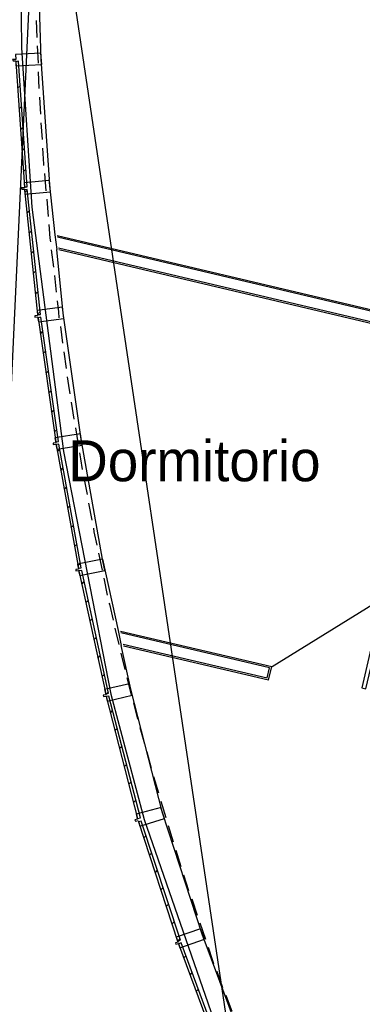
# Model space of a CAD drawing. Header units: feet. Extents: x -79 to 198, y -22 to 181.
# Tile 34 of 256: x 14 to 24, y 27 to 56. Entities that reach past the tile are written whole.
import ezdxf
from ezdxf.enums import TextEntityAlignment as Align

# ---------------------------------------------------------------- set-up
doc = ezdxf.new("R2010")
doc.units = ezdxf.units.FT
for name, color, linetype in [('A-AREA-UNIDAD', 30, 'CONTINUOUS'), ('A-LINEA', 7, 'CONTINUOUS'), ('A-NOMBRE-ESPACIO', 2, 'CONTINUOUS')]:
    doc.layers.add(name, color=color, linetype=linetype)

msp = doc.modelspace()

# ---------------------------------------------------------------- linework, layer by layer
at = {"layer": 'A-AREA-UNIDAD'}
msp.add_lwpolyline([(13.568, 62.08), (13.648, 54.88), (13.952, 50.2044), (14.88, 43.04), (16.272, 35.9289), (17.248, 32.2489), (19.52, 25.6889)], dxfattribs=at)
at = {"layer": 'A-LINEA'}
for p, q in [((14.5856, 71.6687), (12.5111, 27.2243)), ((13.6226, 66.7667), (20.0557, 23.7249)), ((14.08, 55.6844), (14.0933, 55.1778)), ((14.1067, 54.9378), (14.1333, 54.4311)), ((14.1333, 54.1778), (14.16, 53.6844)), ((13.5333, 53.6978), (13.6133, 53.7778)), ((14.1733, 53.4311), (14.2, 52.9378)), ((13.5733, 53.0844), (13.6533, 53.1644)), ((13.6133, 52.4711), (13.6933, 52.5511)), ((14.2133, 52.6844), (14.2533, 52.1911)), ((13.6533, 51.8578), (13.7333, 51.9378)), ((13.6933, 51.2444), (13.7733, 51.3244)), ((14.32, 51.1911), (14.36, 50.6844)), ((14.4533, 51.0178), (14.6267, 49.3911)), ((13.7467, 50.6444), (13.8267, 50.7111)), ((14.3867, 50.4444), (14.4267, 49.9378)), ((13.8, 50.0444), (13.88, 50.1111)), ((13.8667, 49.4444), (13.9467, 49.5244)), ((14.6267, 49.3911), (14.68, 48.9644)), ((14.6933, 49.3778), (38.6933, 43.7111)), ((38.64, 43.6711), (14.7067, 49.3244)), ((13.9333, 48.8578), (14.0133, 48.9244)), ((14.52, 48.9511), (14.5867, 48.4444)), ((14.7333, 49.0178), (26.4533, 46.2444)), ((26.3867, 46.2044), (14.7467, 48.9511)), ((13.9867, 48.2578), (14.0667, 48.3378)), ((14.6133, 48.2044), (14.6667, 47.7111)), ((14.0533, 47.6711), (14.1333, 47.7378)), ((14.12, 47.0711), (14.2, 47.1511)), ((14.2, 46.4844), (14.2667, 46.5644)), ((14.7867, 46.7111), (14.8533, 46.2178)), ((14.28, 45.9111), (14.36, 45.9911)), ((14.8933, 45.9644), (14.96, 45.4711)), ((14.36, 45.3378), (14.44, 45.4044)), ((14.44, 44.7644), (14.52, 44.8311)), ((15.1067, 44.4844), (15.1867, 43.9911)), ((14.52, 44.1911), (14.6, 44.2578)), ((14.6133, 43.6178), (14.68, 43.6844)), ((15.2267, 43.7378), (15.3067, 43.2444)), ((14.6933, 43.0444), (14.7733, 43.1111)), ((14.8, 42.4844), (14.8667, 42.5644)), ((15.48, 42.2711), (15.5733, 41.7778)), ((14.8933, 41.9378), (14.9733, 42.0044)), ((15, 41.3778), (15.0667, 41.4444)), ((15.6133, 41.5244), (15.7067, 41.0311)), ((15.0933, 40.8178), (15.1733, 40.8844)), ((15.2, 40.2578), (15.2667, 40.3244)), ((15.9067, 40.0578), (16.0133, 39.5644)), ((16.0267, 39.8844), (16.48, 37.7911)), ((15.2933, 39.6978), (15.3733, 39.7644)), ((16.0667, 39.3244), (16.16, 38.8311)), ((15.4133, 39.1511), (15.48, 39.2178)), ((24.4056, 38.835), (20.9961, 36.7301)), ((15.5333, 38.6044), (15.6, 38.6711)), ((15.6533, 38.0711), (15.72, 38.1378)), ((16.3867, 37.8578), (16.5067, 37.3778)), ((15.7733, 37.5244), (15.84, 37.5911)), ((16.48, 37.7911), (16.5733, 37.3511)), ((16.5467, 37.7778), (20.9867, 36.7378)), ((20.92, 36.6978), (16.56, 37.7244)), ((16.6267, 37.3911), (20.8533, 36.4044)), ((20.8933, 36.3378), (16.64, 37.3378)), ((15.88, 36.9911), (15.96, 37.0578)), ((16.56, 37.1244), (16.68, 36.6444)), ((20.8533, 36.4044), (20.92, 36.6978)), ((20.8933, 36.3378), (20.9867, 36.7378)), ((16, 36.4444), (16.08, 36.5111)), ((16.7333, 36.4044), (16.8667, 35.9111)), ((16.16, 35.9378), (16.1867, 35.9778)), ((16.9333, 35.6711), (17.0533, 35.1911)), ((16.2533, 35.3778), (16.32, 35.4444)), ((17.12, 34.9511), (17.2533, 34.4711)), ((16.3867, 34.8578), (16.4667, 34.9244)), ((16.52, 34.3378), (16.6, 34.4044)), ((17.32, 34.2311), (17.4533, 33.7511)), ((16.6667, 33.8044), (16.7333, 33.8711)), ((17.52, 33.5111), (17.6667, 33.0311)), ((16.8, 33.2844), (16.8667, 33.3511)), ((16.9333, 32.7511), (17, 32.8178)), ((17.7333, 32.7911), (17.88, 32.3111)), ((17.7467, 32.6044), (17.0133, 32.4044)), ((17.9467, 32.0711), (18.0933, 31.5911)), ((17.24, 31.7111), (17.3067, 31.7778)), ((17.4, 31.2044), (17.4667, 31.2711)), ((18.1733, 31.3511), (18.32, 30.8711)), ((17.5733, 30.6978), (17.64, 30.7644)), ((18.4, 30.6311), (18.5467, 30.1644)), ((17.7333, 30.1911), (17.8, 30.2578)), ((17.8933, 29.6978), (17.96, 29.7644)), ((18.64, 29.9244), (18.8, 29.4444)), ((18.0667, 29.1911), (18.1333, 29.2578)), ((18.88, 29.2178), (19.04, 28.7378)), ((18.2267, 28.6844), (18.2933, 28.7511)), ((18.4133, 28.1911), (18.48, 28.2578)), ((18.6, 27.6978), (18.6533, 27.7644)), ((19.3733, 27.8044), (19.5467, 27.3244)), ((18.7733, 27.2044), (18.84, 27.2711)), ((19.64, 27.0978), (19.8133, 26.6311))]:
    msp.add_line(p, q, dxfattribs=at)
for points in [[(14.4667, 51.0178), (14.2267, 54.5511), (14.1067, 58.2978), (14.1333, 62.0311), (14.2933, 65.7778)], [(13.4667, 54.6844), (13.48, 54.5378), (13.3867, 54.5378), (13.4, 54.4978), (13.48, 54.4978), (13.48, 54.3511), (14.24, 54.3911), (14.2133, 54.7244), (13.4667, 54.6844)], [(13.8133, 50.8044), (13.56, 54.4844), (13.48, 54.4711), (13.7333, 50.8044), (13.8133, 50.8044)], [(14.2667, 51.9378), (14.2933, 51.4711), (14.2933, 51.4311)], [(13.72, 50.9244), (13.7333, 50.7778), (13.64, 50.7778), (13.6533, 50.7378), (13.7333, 50.7378), (13.7467, 50.5911), (14.4933, 50.6578), (14.4667, 50.9911), (13.72, 50.9244)], [(14.2, 47.0578), (13.8133, 50.7244), (13.7333, 50.7111), (14.12, 47.0578), (14.2, 47.0578)], [(14.4533, 49.6978), (14.48, 49.2978), (14.4933, 49.1911)], [(16.0267, 39.8844), (15.4, 43.4044), (14.8667, 47.0978), (14.68, 48.9644)], [(14.6933, 47.4578), (14.7333, 47.1378), (14.7467, 46.9644)], [(14.1067, 47.1778), (14.12, 47.0311), (14.04, 47.0178), (14.04, 46.9778), (14.12, 46.9911), (14.1467, 46.8444), (14.8933, 46.9378), (14.8533, 47.2711), (14.1067, 47.1778)], [(14.7333, 43.3378), (14.2133, 46.9778), (14.1333, 46.9644), (14.6533, 43.3244), (14.7333, 43.3378)], [(14.9867, 45.2311), (15.0267, 44.9778), (15.0667, 44.7378)], [(14.6267, 43.4444), (14.6533, 43.2978), (14.5733, 43.2844), (14.5733, 43.2444), (14.6533, 43.2578), (14.68, 43.1111), (15.4267, 43.2311), (15.3733, 43.5644), (14.6267, 43.4444)], [(15.4, 39.6311), (14.7467, 43.2578), (14.6667, 43.2444), (15.32, 39.6178), (15.4, 39.6311)], [(15.3467, 43.0044), (15.3733, 42.8311), (15.4267, 42.5111)], [(15.76, 40.7911), (15.7733, 40.6844), (15.8533, 40.2978)], [(15.2933, 39.7378), (15.32, 39.5911), (15.24, 39.5778), (15.24, 39.5378), (15.32, 39.5511), (15.36, 39.4044), (16.0933, 39.5511), (16.0267, 39.8844), (15.2933, 39.7378)], [(16.2, 35.9511), (15.4133, 39.5511), (15.3333, 39.5378), (16.12, 35.9378), (16.2, 35.9511)], [(23.7467, 36.0844), (24.4, 38.8311), (24.2667, 38.8711), (23.6267, 36.1111), (23.7467, 36.0844)], [(16.2133, 38.5911), (16.2267, 38.5644), (16.3333, 38.0978)], [(20.2533, 25.3778), (18.9467, 28.8844), (17.7867, 32.4444), (16.8533, 36.0711), (16.5733, 37.3511)], [(16.08, 36.0578), (16.12, 35.9111), (16.04, 35.8978), (16.0533, 35.8578), (16.1333, 35.8711), (16.16, 35.7244), (16.8933, 35.8978), (16.8133, 36.2311), (16.08, 36.0578)], [(17.1333, 32.2978), (16.2133, 35.8711), (16.1333, 35.8578), (17.0533, 32.2844), (17.1333, 32.2978)], [(17.0133, 32.4044), (17.0533, 32.2578), (16.9733, 32.2444), (16.9867, 32.2044), (17.0667, 32.2178)], [(17.08, 32.2044), (17.12, 32.0578), (17.84, 32.2844), (17.7333, 32.6044)], [(18.3067, 28.7111), (17.16, 32.2044), (17.08, 32.1778), (18.2267, 28.6844), (18.3067, 28.7111)], [(18.1867, 28.8044), (18.24, 28.6578), (18.16, 28.6311), (18.1733, 28.5911), (18.2533, 28.6178), (18.2933, 28.4844), (19.0133, 28.7378), (18.8933, 29.0444), (18.1867, 28.8044)], [(19.6133, 25.1778), (18.3333, 28.6311), (18.2533, 28.6044), (19.5333, 25.1511), (19.6133, 25.1778)], [(19.12, 28.5111), (19.2533, 28.1111), (19.28, 28.0311)]]:
    msp.add_lwpolyline(points, dxfattribs=at)

# ---------------------------------------------------------------- texts
at = {"layer": 'A-NOMBRE-ESPACIO'}
msp.add_text('Dormitorio', height=1.2, dxfattribs=at).set_placement((18.72, 42.1689), align=Align.CENTER)

doc.saveas('drawing.dxf')
